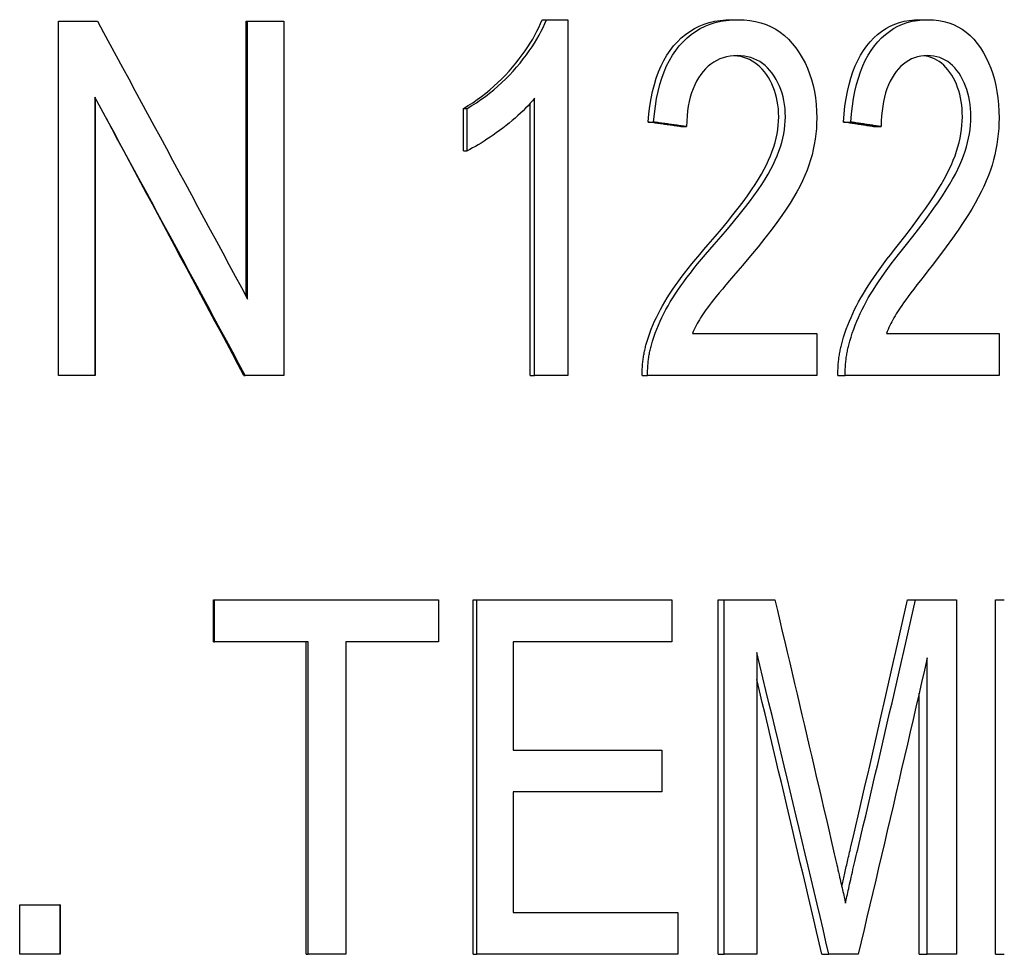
# Model space of a CAD drawing. Header units: millimetres. Extents: x 91 to 3811, y 2 to 387.
# Tile 11 of 15: x 458 to 465, y 279 to 286. Entities that reach past the tile are written whole.
import ezdxf

# ---------------------------------------------------------------- set-up
doc = ezdxf.new("R2010")
doc.units = ezdxf.units.MM
doc.layers.add('DETAIL', color=2, linetype='Continuous')

msp = doc.modelspace()

# ---------------------------------------------------------------- linework, layer by layer
at = {"layer": 'DETAIL'}
for p, q in [((458.3532, 285.7137), (458.6308, 285.7137)), ((458.3532, 283.1737), (458.3532, 285.7137)), ((459.6984, 285.7137), (459.7084, 285.7137)), ((459.6984, 283.7383), (459.6984, 285.7137)), ((459.7084, 285.7137), (459.9668, 285.7137)), ((459.7084, 283.7197), (459.7084, 285.7137)), ((459.9668, 285.7137), (459.9668, 283.1737)), ((461.8191, 285.7234), (461.8503, 285.7234)), ((461.8503, 285.7234), (462.0041, 285.7234)), ((462.0041, 285.7234), (462.0041, 283.1737)), ((463.1798, 285.7234), (463.2246, 285.7234)), ((464.5286, 285.7234), (464.5869, 285.7234)), ((458.6132, 285.1678), (458.6132, 283.1737)), ((458.614, 285.1663), (458.614, 283.1737)), ((461.7648, 283.1737), (461.7648, 285.16)), ((461.2568, 285.0865), (461.2824, 285.0865)), ((461.2568, 284.7845), (461.2568, 285.0865)), ((461.2824, 284.7845), (461.2824, 285.0865)), ((461.7344, 283.1737), (461.7344, 285.1242)), ((462.5804, 284.9897), (462.6192, 284.9897)), ((462.8146, 284.9568), (462.8558, 284.9568)), ((463.98, 284.9897), (464.0329, 284.9897)), ((464.1953, 284.9568), (464.2502, 284.9568)), ((461.2568, 284.7845), (461.2824, 284.7845)), ((462.8967, 283.4738), (463.7901, 283.4738)), ((463.7901, 283.4738), (463.7901, 283.1737)), ((464.2878, 283.4738), (465.0972, 283.4738)), ((465.0972, 283.4738), (465.0972, 283.1737)), ((458.6132, 283.1737), (458.3532, 283.1737)), ((458.614, 283.1737), (458.6132, 283.1737)), ((459.681, 283.1737), (459.6909, 283.1737)), ((459.9668, 283.1737), (459.6909, 283.1737)), ((461.7344, 283.1737), (461.7648, 283.1737)), ((462.0041, 283.1737), (461.7648, 283.1737)), ((462.5375, 283.1737), (462.5759, 283.1737)), ((463.7901, 283.1737), (462.5759, 283.1737)), ((463.9405, 283.1737), (463.993, 283.1737)), ((465.0972, 283.1737), (463.993, 283.1737)), ((459.4631, 281.5637), (459.4708, 281.5637)), ((459.4631, 281.2636), (459.4631, 281.5637)), ((459.4708, 281.5637), (461.0758, 281.5637)), ((459.4708, 281.2637), (459.4708, 281.5637)), ((461.0758, 281.5637), (461.0758, 281.2637)), ((461.3241, 281.5637), (461.3504, 281.5637)), ((461.3241, 279.0237), (461.3241, 281.5637)), ((461.3504, 281.5637), (462.7486, 281.5637)), ((461.3504, 279.0237), (461.3504, 281.5637)), ((462.7486, 281.5637), (462.7486, 281.2637)), ((463.0809, 281.5637), (463.1247, 281.5637)), ((463.0809, 279.0237), (463.0809, 281.5637)), ((463.1247, 281.5637), (463.4883, 281.5637)), ((463.1247, 279.0237), (463.1247, 281.5637)), ((464.4402, 281.5637), (464.4976, 281.5637)), ((464.4976, 281.5637), (464.7915, 281.5637)), ((464.7915, 281.5637), (464.7915, 279.0237)), ((465.0697, 281.5637), (465.1334, 281.5637)), ((465.0697, 279.0237), (465.0697, 281.5637)), ((459.4631, 281.2636), (459.4708, 281.2636)), ((460.1431, 281.2637), (459.4708, 281.2637)), ((460.1288, 279.0237), (460.1288, 281.2636)), ((460.1431, 279.0237), (460.1431, 281.2637)), ((460.4115, 281.2637), (460.4115, 279.0237)), ((461.0758, 281.2637), (460.4115, 281.2637)), ((461.6116, 281.2637), (461.6116, 280.4873)), ((462.7486, 281.2637), (461.6116, 281.2637)), ((463.3587, 281.1862), (463.3587, 279.0237)), ((464.5806, 279.0237), (464.5806, 281.1494)), ((464.5223, 279.0237), (464.5223, 280.8946)), ((461.6116, 280.4873), (462.6786, 280.4873)), ((462.6786, 280.4873), (462.6786, 280.1872)), ((461.6116, 280.1872), (461.6116, 279.3238)), ((462.6786, 280.1872), (461.6116, 280.1872)), ((458.0739, 279.378), (458.361, 279.378)), ((458.0739, 279.0237), (458.0739, 279.378)), ((458.361, 279.378), (458.361, 279.0237)), ((458.3643, 279.378), (458.361, 279.378)), ((458.3643, 279.378), (458.3643, 279.0237)), ((461.6116, 279.3238), (462.7915, 279.3238)), ((462.7915, 279.3238), (462.7915, 279.0237)), ((458.361, 279.0237), (458.0739, 279.0237)), ((458.3643, 279.0237), (458.361, 279.0237)), ((460.1288, 279.0237), (460.1431, 279.0237)), ((460.4115, 279.0237), (460.1431, 279.0237)), ((461.3241, 279.0237), (461.3504, 279.0237)), ((462.7915, 279.0237), (461.3504, 279.0237)), ((463.0809, 279.0237), (463.1247, 279.0237)), ((463.3587, 279.0237), (463.1247, 279.0237)), ((463.8247, 279.0237), (463.876, 279.0237)), ((464.0859, 279.0237), (463.876, 279.0237)), ((464.5223, 279.0237), (464.5806, 279.0237)), ((464.7915, 279.0237), (464.5806, 279.0237)), ((465.0697, 279.0237), (465.1334, 279.0237))]:
    msp.add_line(p, q, dxfattribs=at)
at = {"layer": 'DETAIL', "flags": 128}
for points in [[(458.6308, 285.7137), (458.6757, 285.6306), (458.7207, 285.5476), (458.7657, 285.4645), (458.8106, 285.3814), (458.8556, 285.2983), (458.9006, 285.2152), (458.9455, 285.1321), (458.9905, 285.049), (459.0354, 284.9659), (459.0804, 284.8829), (459.1253, 284.7998), (459.1703, 284.7167), (459.2152, 284.6336), (459.2601, 284.5505), (459.305, 284.4674), (459.3499, 284.3843), (459.3947, 284.3013), (459.4396, 284.2182), (459.4844, 284.1351), (459.5293, 284.052), (459.5741, 283.9689), (459.6189, 283.8858), (459.6636, 283.8028), (459.7084, 283.7197)], [(461.2568, 285.0865), (461.2901, 285.1072), (461.3227, 285.1286), (461.3545, 285.1508), (461.3856, 285.1737), (461.4159, 285.1973), (461.4455, 285.2217), (461.4744, 285.2469), (461.5025, 285.2728), (461.5299, 285.2994), (461.5566, 285.3267), (461.5826, 285.3548), (461.6078, 285.3836), (461.632, 285.4128), (461.655, 285.4417), (461.6769, 285.4706), (461.6975, 285.4993), (461.7169, 285.5278), (461.7351, 285.5562), (461.7521, 285.5844), (461.7679, 285.6125), (461.7825, 285.6405), (461.7959, 285.6683), (461.8081, 285.6959), (461.8191, 285.7234)], [(461.2824, 285.0865), (461.316, 285.1072), (461.3489, 285.1286), (461.3811, 285.1508), (461.4125, 285.1737), (461.4431, 285.1973), (461.473, 285.2217), (461.5022, 285.2469), (461.5306, 285.2728), (461.5583, 285.2994), (461.5852, 285.3267), (461.6114, 285.3548), (461.6369, 285.3836), (461.6614, 285.4128), (461.6846, 285.4417), (461.7067, 285.4706), (461.7275, 285.4993), (461.7471, 285.5278), (461.7655, 285.5562), (461.7826, 285.5844), (461.7986, 285.6125), (461.8133, 285.6405), (461.8269, 285.6683), (461.8392, 285.6959), (461.8503, 285.7234)], [(462.5804, 284.9897), (462.5855, 285.0482), (462.5924, 285.1043), (462.6012, 285.1581), (462.6118, 285.2095), (462.6242, 285.2586), (462.6385, 285.3052), (462.6546, 285.3495), (462.6726, 285.3915), (462.6923, 285.4311), (462.7139, 285.4683), (462.7373, 285.5031), (462.7625, 285.5356), (462.7893, 285.5656), (462.8176, 285.593), (462.8473, 285.6178), (462.8786, 285.6399), (462.9112, 285.6595), (462.9453, 285.6765), (462.9809, 285.6908), (463.0179, 285.7025), (463.0563, 285.7117), (463.096, 285.7182), (463.1372, 285.7221), (463.1798, 285.7234)], [(462.6192, 284.9897), (462.6244, 285.0482), (462.6314, 285.1043), (462.6402, 285.1581), (462.6509, 285.2095), (462.6635, 285.2586), (462.6779, 285.3052), (462.6942, 285.3495), (462.7123, 285.3915), (462.7323, 285.4311), (462.7541, 285.4683), (462.7777, 285.5031), (462.8031, 285.5356), (462.8302, 285.5656), (462.8588, 285.593), (462.8889, 285.6178), (462.9204, 285.6399), (462.9534, 285.6595), (462.9878, 285.6765), (463.0237, 285.6908), (463.0611, 285.7025), (463.0999, 285.7117), (463.14, 285.7182), (463.1816, 285.7221), (463.2246, 285.7234)], [(463.2246, 285.7234), (463.2681, 285.722), (463.3099, 285.7178), (463.35, 285.7108), (463.3886, 285.7009), (463.4255, 285.6883), (463.4607, 285.6728), (463.4944, 285.6546), (463.5265, 285.6335), (463.557, 285.6096), (463.5859, 285.5829), (463.6133, 285.5534), (463.6391, 285.5211), (463.663, 285.4867), (463.6849, 285.4509), (463.7046, 285.4138), (463.7222, 285.3754), (463.7378, 285.3355), (463.7512, 285.2943), (463.7626, 285.2518), (463.7719, 285.2079), (463.7791, 285.1626), (463.7843, 285.116), (463.7874, 285.068), (463.7884, 285.0187)], [(463.98, 284.9897), (463.9847, 285.0482), (463.9911, 285.1043), (463.9992, 285.1581), (464.009, 285.2095), (464.0204, 285.2586), (464.0336, 285.3052), (464.0484, 285.3495), (464.0649, 285.3915), (464.083, 285.4311), (464.1029, 285.4683), (464.1243, 285.5031), (464.1475, 285.5356), (464.1721, 285.5656), (464.198, 285.593), (464.2253, 285.6178), (464.2539, 285.6399), (464.2838, 285.6595), (464.3149, 285.6765), (464.3474, 285.6908), (464.3812, 285.7025), (464.4162, 285.7117), (464.4524, 285.7182), (464.4899, 285.7221), (464.5286, 285.7234)], [(464.0329, 284.9897), (464.0376, 285.0482), (464.0441, 285.1043), (464.0522, 285.1581), (464.0621, 285.2095), (464.0737, 285.2586), (464.0869, 285.3052), (464.1019, 285.3495), (464.1186, 285.3915), (464.1369, 285.4311), (464.1569, 285.4683), (464.1786, 285.5031), (464.202, 285.5356), (464.2268, 285.5656), (464.253, 285.593), (464.2806, 285.6178), (464.3094, 285.6399), (464.3396, 285.6595), (464.3711, 285.6765), (464.4039, 285.6908), (464.438, 285.7025), (464.4734, 285.7117), (464.51, 285.7182), (464.5478, 285.7221), (464.5869, 285.7234)], [(464.5869, 285.7234), (464.6264, 285.722), (464.6643, 285.7178), (464.7007, 285.7108), (464.7356, 285.7009), (464.769, 285.6883), (464.8009, 285.6728), (464.8313, 285.6546), (464.8603, 285.6335), (464.8878, 285.6096), (464.9138, 285.5829), (464.9384, 285.5534), (464.9616, 285.5211), (464.9832, 285.4867), (465.0028, 285.4509), (465.0205, 285.4138), (465.0363, 285.3754), (465.0503, 285.3355), (465.0623, 285.2943), (465.0725, 285.2518), (465.0809, 285.2079), (465.0874, 285.1626), (465.092, 285.116), (465.0948, 285.068), (465.0957, 285.0187)], [(463.2194, 285.4659), (463.1927, 285.465), (463.1669, 285.4622), (463.142, 285.4574), (463.1179, 285.4509), (463.0947, 285.4424), (463.0724, 285.432), (463.051, 285.4198), (463.0304, 285.4057), (463.0107, 285.3897), (462.9919, 285.3718), (462.9741, 285.352), (462.9571, 285.3304), (462.9412, 285.3071), (462.9267, 285.2824), (462.9135, 285.2562), (462.9016, 285.2287), (462.8911, 285.1997), (462.882, 285.1692), (462.8742, 285.1374), (462.8678, 285.1041), (462.8628, 285.0694), (462.8591, 285.0333), (462.8567, 284.9957), (462.8558, 284.9568)], [(463.5157, 285.0264), (463.5151, 285.0559), (463.5133, 285.0846), (463.5103, 285.1126), (463.506, 285.1397), (463.5006, 285.1662), (463.494, 285.1918), (463.4862, 285.2167), (463.4771, 285.2409), (463.4669, 285.2642), (463.4554, 285.2868), (463.4427, 285.3087), (463.4288, 285.3298), (463.4138, 285.35), (463.3979, 285.3686), (463.3813, 285.3857), (463.3639, 285.401), (463.3457, 285.4148), (463.3268, 285.4269), (463.307, 285.4374), (463.2866, 285.4462), (463.2653, 285.4534), (463.2432, 285.459), (463.2204, 285.4629), (463.1968, 285.4652)], [(463.5639, 285.0264), (463.5632, 285.057), (463.5613, 285.0868), (463.558, 285.1157), (463.5534, 285.1438), (463.5475, 285.1711), (463.5403, 285.1975), (463.5318, 285.2232), (463.5219, 285.248), (463.5108, 285.272), (463.4983, 285.2952), (463.4845, 285.3176), (463.4694, 285.3391), (463.4532, 285.3594), (463.4361, 285.3779), (463.4182, 285.3946), (463.3995, 285.4096), (463.38, 285.4228), (463.3596, 285.4342), (463.3383, 285.4439), (463.3163, 285.4518), (463.2933, 285.458), (463.2695, 285.4624), (463.2449, 285.465), (463.2194, 285.4659)], [(464.5822, 285.4659), (464.5579, 285.465), (464.5344, 285.4622), (464.5117, 285.4574), (464.4898, 285.4509), (464.4687, 285.4424), (464.4483, 285.432), (464.4288, 285.4198), (464.41, 285.4057), (464.392, 285.3897), (464.3749, 285.3718), (464.3585, 285.352), (464.343, 285.3304), (464.3285, 285.3071), (464.3152, 285.2824), (464.3031, 285.2562), (464.2923, 285.2287), (464.2827, 285.1997), (464.2743, 285.1692), (464.2672, 285.1374), (464.2613, 285.1041), (464.2567, 285.0694), (464.2533, 285.0333), (464.2511, 284.9957), (464.2502, 284.9568)], [(464.8326, 285.0264), (464.832, 285.0554), (464.8305, 285.0837), (464.8278, 285.1112), (464.8242, 285.138), (464.8195, 285.164), (464.8137, 285.1893), (464.8069, 285.2138), (464.799, 285.2377), (464.79, 285.2608), (464.78, 285.2831), (464.769, 285.3047), (464.7568, 285.3256), (464.7436, 285.3457), (464.7297, 285.3644), (464.7151, 285.3815), (464.6998, 285.3971), (464.6838, 285.4111), (464.6671, 285.4234), (464.6498, 285.4342), (464.6318, 285.4435), (464.613, 285.4511), (464.5936, 285.4571), (464.5735, 285.4616), (464.5527, 285.4645)], [(464.8939, 285.0264), (464.8933, 285.057), (464.8916, 285.0868), (464.8886, 285.1157), (464.8845, 285.1438), (464.8792, 285.1711), (464.8727, 285.1975), (464.865, 285.2232), (464.8561, 285.248), (464.8461, 285.272), (464.8348, 285.2952), (464.8223, 285.3176), (464.8087, 285.3391), (464.794, 285.3594), (464.7786, 285.3779), (464.7625, 285.3946), (464.7455, 285.4096), (464.7278, 285.4228), (464.7094, 285.4342), (464.6901, 285.4439), (464.6701, 285.4518), (464.6493, 285.458), (464.6277, 285.4624), (464.6053, 285.465), (464.5822, 285.4659)], [(459.6909, 283.1737), (459.6461, 283.2568), (459.6013, 283.3399), (459.5565, 283.423), (459.5117, 283.5061), (459.4669, 283.5891), (459.422, 283.6722), (459.3772, 283.7553), (459.3323, 283.8384), (459.2874, 283.9215), (459.2425, 284.0046), (459.1976, 284.0877), (459.1527, 284.1707), (459.1077, 284.2538), (459.0628, 284.3369), (459.0179, 284.42), (458.9729, 284.5031), (458.9279, 284.5862), (458.883, 284.6693), (458.838, 284.7524), (458.793, 284.8354), (458.7481, 284.9185), (458.7031, 285.0016), (458.6581, 285.0847), (458.6132, 285.1678)], [(461.7648, 285.16), (461.7501, 285.1423), (461.7347, 285.1245), (461.7184, 285.1067), (461.7015, 285.0889), (461.6837, 285.0711), (461.6652, 285.0533), (461.6459, 285.0355), (461.6258, 285.0176), (461.6049, 284.9998), (461.5832, 284.9819), (461.5608, 284.964), (461.5376, 284.9461), (461.5142, 284.9286), (461.4911, 284.9118), (461.4685, 284.8957), (461.4463, 284.8804), (461.4244, 284.8658), (461.4029, 284.852), (461.3819, 284.8389), (461.3612, 284.8265), (461.3409, 284.8149), (461.321, 284.804), (461.3015, 284.7939), (461.2824, 284.7845)], [(459.681, 283.1737), (459.6401, 283.2504), (459.5992, 283.3271), (459.5583, 283.4038), (459.5173, 283.4805), (459.4763, 283.5572), (459.4354, 283.6339), (459.3944, 283.7106), (459.3534, 283.7873), (459.3123, 283.864), (459.2713, 283.9406), (459.2303, 284.0173), (459.1892, 284.094), (459.1482, 284.1707), (459.1071, 284.2474), (459.066, 284.3241), (459.025, 284.4008), (458.9839, 284.4775), (458.9428, 284.5542), (458.9017, 284.6309), (458.8606, 284.7076), (458.8195, 284.7843), (458.7784, 284.861), (458.7373, 284.9376), (458.6962, 285.0143)], [(463.0112, 284.1127), (463.0596, 284.1685), (463.1051, 284.2223), (463.148, 284.2741), (463.1881, 284.3239), (463.2254, 284.3717), (463.2601, 284.4176), (463.2921, 284.4614), (463.3213, 284.5033), (463.3479, 284.5432), (463.3719, 284.5811), (463.3932, 284.617), (463.4119, 284.6509), (463.4285, 284.6837), (463.4437, 284.7162), (463.4574, 284.7484), (463.4696, 284.7804), (463.4804, 284.8121), (463.4898, 284.8435), (463.4977, 284.8747), (463.5042, 284.9056), (463.5092, 284.9362), (463.5128, 284.9665), (463.515, 284.9966), (463.5157, 285.0264)], [(463.0543, 284.1127), (463.1032, 284.1685), (463.1492, 284.2223), (463.1925, 284.2741), (463.233, 284.3239), (463.2707, 284.3717), (463.3057, 284.4176), (463.338, 284.4614), (463.3676, 284.5033), (463.3945, 284.5432), (463.4186, 284.5811), (463.4402, 284.617), (463.459, 284.6509), (463.4758, 284.6837), (463.4911, 284.7162), (463.505, 284.7484), (463.5174, 284.7804), (463.5283, 284.8121), (463.5377, 284.8435), (463.5457, 284.8747), (463.5523, 284.9056), (463.5573, 284.9362), (463.561, 284.9665), (463.5631, 284.9966), (463.5639, 285.0264)], [(463.7884, 285.0187), (463.7877, 284.9806), (463.7857, 284.9426), (463.7822, 284.9048), (463.7774, 284.8672), (463.7712, 284.8298), (463.7637, 284.7926), (463.7548, 284.7555), (463.7444, 284.7186), (463.7325, 284.6816), (463.7188, 284.6441), (463.7033, 284.6061), (463.6859, 284.5676), (463.6667, 284.5287), (463.6457, 284.4892), (463.6228, 284.4493), (463.5981, 284.4089), (463.5703, 284.3663), (463.5384, 284.3199), (463.5021, 284.2698), (463.4616, 284.2158), (463.4168, 284.158), (463.3676, 284.0963), (463.3141, 284.0309), (463.2561, 283.9617)], [(464.3751, 284.1127), (464.4192, 284.1685), (464.4607, 284.2223), (464.4997, 284.2741), (464.5361, 284.3239), (464.5701, 284.3717), (464.6015, 284.4176), (464.6305, 284.4614), (464.657, 284.5033), (464.6811, 284.5432), (464.7028, 284.5811), (464.722, 284.617), (464.7389, 284.6509), (464.7539, 284.6837), (464.7676, 284.7162), (464.78, 284.7484), (464.791, 284.7804), (464.8008, 284.8121), (464.8092, 284.8435), (464.8164, 284.8747), (464.8222, 284.9056), (464.8267, 284.9362), (464.83, 284.9665), (464.8319, 284.9966), (464.8326, 285.0264)], [(464.4318, 284.1127), (464.4764, 284.1685), (464.5183, 284.2223), (464.5577, 284.2741), (464.5945, 284.3239), (464.6288, 284.3717), (464.6606, 284.4176), (464.6898, 284.4614), (464.7166, 284.5033), (464.7409, 284.5432), (464.7628, 284.5811), (464.7823, 284.617), (464.7993, 284.6509), (464.8145, 284.6837), (464.8283, 284.7162), (464.8408, 284.7484), (464.852, 284.7804), (464.8618, 284.8121), (464.8704, 284.8435), (464.8776, 284.8747), (464.8835, 284.9056), (464.888, 284.9362), (464.8913, 284.9665), (464.8933, 284.9966), (464.8939, 285.0264)], [(465.0957, 285.0187), (465.0951, 284.9806), (465.0932, 284.9426), (465.0901, 284.9048), (465.0858, 284.8672), (465.0803, 284.8298), (465.0735, 284.7926), (465.0655, 284.7555), (465.0563, 284.7186), (465.0456, 284.6816), (465.0333, 284.6441), (465.0193, 284.6061), (465.0037, 284.5676), (464.9865, 284.5287), (464.9676, 284.4892), (464.947, 284.4493), (464.9248, 284.4089), (464.8998, 284.3663), (464.8709, 284.3199), (464.8382, 284.2698), (464.8017, 284.2158), (464.7611, 284.158), (464.7166, 284.0963), (464.6681, 284.0309), (464.6155, 283.9617)], [(462.8146, 284.9568), (462.8049, 284.9581), (462.7952, 284.9595), (462.7854, 284.9609), (462.7757, 284.9622), (462.766, 284.9636), (462.7563, 284.965), (462.7465, 284.9664), (462.7368, 284.9677), (462.7271, 284.9691), (462.7173, 284.9705), (462.7076, 284.9718), (462.6978, 284.9732), (462.688, 284.9746), (462.6783, 284.976), (462.6685, 284.9773), (462.6587, 284.9787), (462.649, 284.9801), (462.6392, 284.9814), (462.6294, 284.9828), (462.6196, 284.9842), (462.6098, 284.9856), (462.6, 284.9869), (462.5902, 284.9883), (462.5804, 284.9897)], [(462.8558, 284.9568), (462.846, 284.9581), (462.8361, 284.9595), (462.8263, 284.9609), (462.8165, 284.9622), (462.8067, 284.9636), (462.7969, 284.965), (462.787, 284.9664), (462.7772, 284.9677), (462.7674, 284.9691), (462.7575, 284.9705), (462.7477, 284.9718), (462.7378, 284.9732), (462.728, 284.9746), (462.7181, 284.976), (462.7082, 284.9773), (462.6984, 284.9787), (462.6885, 284.9801), (462.6786, 284.9814), (462.6687, 284.9828), (462.6588, 284.9842), (462.6489, 284.9856), (462.639, 284.9869), (462.6291, 284.9883), (462.6192, 284.9897)], [(464.1953, 284.9568), (464.1864, 284.9581), (464.1775, 284.9595), (464.1685, 284.9609), (464.1596, 284.9622), (464.1507, 284.9636), (464.1418, 284.965), (464.1328, 284.9664), (464.1239, 284.9677), (464.115, 284.9691), (464.106, 284.9705), (464.0971, 284.9718), (464.0881, 284.9732), (464.0791, 284.9746), (464.0701, 284.976), (464.0612, 284.9773), (464.0522, 284.9787), (464.0432, 284.9801), (464.0342, 284.9814), (464.0252, 284.9828), (464.0162, 284.9842), (464.0071, 284.9856), (463.9981, 284.9869), (463.9891, 284.9883), (463.98, 284.9897)], [(464.2502, 284.9568), (464.2413, 284.9581), (464.2323, 284.9595), (464.2233, 284.9609), (464.2143, 284.9622), (464.2053, 284.9636), (464.1962, 284.965), (464.1872, 284.9664), (464.1782, 284.9677), (464.1692, 284.9691), (464.1601, 284.9705), (464.1511, 284.9718), (464.142, 284.9732), (464.1329, 284.9746), (464.1239, 284.976), (464.1148, 284.9773), (464.1057, 284.9787), (464.0966, 284.9801), (464.0876, 284.9814), (464.0785, 284.9828), (464.0694, 284.9842), (464.0602, 284.9856), (464.0511, 284.9869), (464.042, 284.9883), (464.0329, 284.9897)], [(462.5643, 283.3906), (462.5727, 283.4192), (462.5819, 283.4478), (462.5919, 283.4763), (462.6026, 283.5047), (462.614, 283.533), (462.6263, 283.5612), (462.6393, 283.5893), (462.653, 283.6173), (462.6675, 283.6452), (462.6828, 283.673), (462.6988, 283.7007), (462.7155, 283.7284), (462.7333, 283.7563), (462.7523, 283.785), (462.7726, 283.8145), (462.7942, 283.8446), (462.817, 283.8756), (462.841, 283.9072), (462.8663, 283.9396), (462.8928, 283.9727), (462.9206, 284.0066), (462.9496, 284.0412), (462.9798, 284.0766), (463.0112, 284.1127)], [(462.603, 283.3906), (462.6115, 283.4192), (462.6208, 283.4478), (462.6308, 283.4763), (462.6416, 283.5047), (462.6532, 283.533), (462.6656, 283.5612), (462.6787, 283.5893), (462.6926, 283.6173), (462.7072, 283.6452), (462.7226, 283.673), (462.7388, 283.7007), (462.7557, 283.7284), (462.7737, 283.7563), (462.7929, 283.785), (462.8134, 283.8145), (462.8352, 283.8446), (462.8582, 283.8756), (462.8825, 283.9072), (462.908, 283.9396), (462.9348, 283.9727), (462.9628, 284.0066), (462.9921, 284.0412), (463.0226, 284.0766), (463.0543, 284.1127)], [(463.9652, 283.3906), (463.973, 283.4192), (463.9815, 283.4478), (463.9906, 283.4763), (464.0005, 283.5047), (464.011, 283.533), (464.0223, 283.5612), (464.0343, 283.5893), (464.0469, 283.6173), (464.0602, 283.6452), (464.0743, 283.673), (464.089, 283.7007), (464.1044, 283.7284), (464.1207, 283.7563), (464.1382, 283.785), (464.1568, 283.8145), (464.1766, 283.8446), (464.1975, 283.8756), (464.2195, 283.9072), (464.2426, 283.9396), (464.2669, 283.9727), (464.2923, 284.0066), (464.3188, 284.0412), (464.3464, 284.0766), (464.3751, 284.1127)], [(464.0179, 283.3906), (464.0258, 283.4192), (464.0343, 283.4478), (464.0436, 283.4763), (464.0535, 283.5047), (464.0642, 283.533), (464.0756, 283.5612), (464.0876, 283.5893), (464.1004, 283.6173), (464.1139, 283.6452), (464.128, 283.673), (464.1429, 283.7007), (464.1585, 283.7284), (464.1749, 283.7563), (464.1926, 283.785), (464.2114, 283.8145), (464.2314, 283.8446), (464.2525, 283.8756), (464.2747, 283.9072), (464.2981, 283.9396), (464.3226, 283.9727), (464.3483, 284.0066), (464.375, 284.0412), (464.4029, 284.0766), (464.4318, 284.1127)], [(463.2561, 283.9617), (463.2233, 283.9237), (463.1925, 283.8878), (463.1636, 283.8539), (463.1368, 283.8222), (463.1118, 283.7925), (463.0889, 283.7649), (463.068, 283.7394), (463.049, 283.716), (463.0321, 283.6947), (463.0172, 283.6754), (463.0043, 283.6583), (462.9934, 283.6432), (462.9836, 283.6292), (462.9742, 283.6151), (462.9651, 283.601), (462.9563, 283.5869), (462.9478, 283.5728), (462.9395, 283.5587), (462.9316, 283.5446), (462.924, 283.5305), (462.9167, 283.5163), (462.9098, 283.5022), (462.9031, 283.488), (462.8967, 283.4738)], [(464.6155, 283.9617), (464.5857, 283.9237), (464.5577, 283.8878), (464.5315, 283.8539), (464.507, 283.8222), (464.4843, 283.7925), (464.4634, 283.7649), (464.4443, 283.7394), (464.427, 283.716), (464.4116, 283.6947), (464.3979, 283.6754), (464.3861, 283.6583), (464.3762, 283.6432), (464.3673, 283.6292), (464.3587, 283.6151), (464.3503, 283.601), (464.3423, 283.5869), (464.3345, 283.5728), (464.327, 283.5587), (464.3197, 283.5446), (464.3128, 283.5305), (464.3061, 283.5163), (464.2997, 283.5022), (464.2936, 283.488), (464.2878, 283.4738)], [(462.5375, 283.1737), (462.5374, 283.1831), (462.5374, 283.1924), (462.5375, 283.2017), (462.5378, 283.2109), (462.5381, 283.2202), (462.5385, 283.2294), (462.5391, 283.2386), (462.5397, 283.2477), (462.5405, 283.2568), (462.5413, 283.2659), (462.5423, 283.275), (462.5433, 283.2841), (462.5445, 283.2931), (462.5458, 283.3021), (462.5472, 283.3111), (462.5486, 283.32), (462.5502, 283.3289), (462.5519, 283.3378), (462.5537, 283.3467), (462.5556, 283.3555), (462.5576, 283.3643), (462.5598, 283.3731), (462.562, 283.3818), (462.5643, 283.3906)], [(462.5759, 283.1737), (462.5758, 283.1831), (462.5758, 283.1924), (462.576, 283.2017), (462.5762, 283.2109), (462.5765, 283.2202), (462.577, 283.2294), (462.5775, 283.2386), (462.5781, 283.2477), (462.5789, 283.2568), (462.5798, 283.2659), (462.5807, 283.275), (462.5818, 283.2841), (462.583, 283.2931), (462.5843, 283.3021), (462.5857, 283.3111), (462.5872, 283.32), (462.5888, 283.3289), (462.5905, 283.3378), (462.5923, 283.3467), (462.5942, 283.3555), (462.5963, 283.3643), (462.5984, 283.3731), (462.6006, 283.3818), (462.603, 283.3906)], [(463.9405, 283.1737), (463.9404, 283.1831), (463.9405, 283.1924), (463.9406, 283.2017), (463.9408, 283.2109), (463.9411, 283.2202), (463.9415, 283.2294), (463.942, 283.2386), (463.9426, 283.2477), (463.9432, 283.2568), (463.944, 283.2659), (463.9449, 283.275), (463.9459, 283.2841), (463.947, 283.2931), (463.9481, 283.3021), (463.9494, 283.3111), (463.9508, 283.32), (463.9523, 283.3289), (463.9538, 283.3378), (463.9555, 283.3467), (463.9572, 283.3555), (463.9591, 283.3643), (463.961, 283.3731), (463.9631, 283.3818), (463.9652, 283.3906)], [(463.993, 283.1737), (463.9929, 283.1831), (463.9929, 283.1924), (463.993, 283.2017), (463.9932, 283.2109), (463.9935, 283.2202), (463.9939, 283.2294), (463.9944, 283.2386), (463.995, 283.2477), (463.9957, 283.2568), (463.9965, 283.2659), (463.9974, 283.275), (463.9984, 283.2841), (463.9995, 283.2931), (464.0007, 283.3021), (464.002, 283.3111), (464.0033, 283.32), (464.0048, 283.3289), (464.0064, 283.3378), (464.0081, 283.3467), (464.0098, 283.3555), (464.0117, 283.3643), (464.0137, 283.3731), (464.0158, 283.3818), (464.0179, 283.3906)], [(463.4883, 281.5637), (463.5061, 281.4888), (463.5238, 281.4138), (463.5416, 281.3389), (463.5593, 281.264), (463.577, 281.189), (463.5947, 281.1141), (463.6123, 281.0392), (463.63, 280.9642), (463.6476, 280.8893), (463.6652, 280.8143), (463.6828, 280.7394), (463.7003, 280.6645), (463.7179, 280.5895), (463.7354, 280.5146), (463.7529, 280.4396), (463.7704, 280.3647), (463.7878, 280.2898), (463.8053, 280.2148), (463.8227, 280.1399), (463.8401, 280.065), (463.8575, 279.99), (463.8748, 279.9151), (463.8922, 279.8401), (463.9095, 279.7652)], [(464.0342, 279.7962), (464.0514, 279.8698), (464.0685, 279.9435), (464.0856, 280.0171), (464.1028, 280.0908), (464.1198, 280.1644), (464.1369, 280.2381), (464.154, 280.3117), (464.171, 280.3854), (464.188, 280.459), (464.205, 280.5326), (464.2219, 280.6063), (464.2388, 280.68), (464.2557, 280.7536), (464.2726, 280.8272), (464.2895, 280.9009), (464.3063, 280.9745), (464.3231, 281.0482), (464.3399, 281.1218), (464.3567, 281.1955), (464.3735, 281.2691), (464.3902, 281.3428), (464.4069, 281.4164), (464.4236, 281.4901), (464.4402, 281.5637)], [(464.0876, 279.7962), (464.1049, 279.8698), (464.1222, 279.9435), (464.1395, 280.0171), (464.1568, 280.0908), (464.1741, 280.1644), (464.1913, 280.2381), (464.2085, 280.3117), (464.2257, 280.3854), (464.2429, 280.459), (464.26, 280.5326), (464.2772, 280.6063), (464.2943, 280.68), (464.3113, 280.7536), (464.3284, 280.8272), (464.3454, 280.9009), (464.3624, 280.9745), (464.3794, 281.0482), (464.3964, 281.1218), (464.4133, 281.1955), (464.4302, 281.2691), (464.4471, 281.3428), (464.464, 281.4164), (464.4808, 281.4901), (464.4976, 281.5637)], [(463.876, 279.0237), (463.8547, 279.1138), (463.8335, 279.2039), (463.8122, 279.294), (463.7909, 279.3841), (463.7696, 279.4742), (463.7482, 279.5643), (463.7269, 279.6544), (463.7054, 279.7446), (463.684, 279.8347), (463.6625, 279.9248), (463.641, 280.0149), (463.6195, 280.105), (463.5979, 280.1951), (463.5763, 280.2852), (463.5547, 280.3753), (463.533, 280.4654), (463.5113, 280.5555), (463.4896, 280.6456), (463.4679, 280.7357), (463.4461, 280.8258), (463.4243, 280.9159), (463.4025, 281.006), (463.3806, 281.0961), (463.3587, 281.1862)], [(464.5806, 281.1494), (464.5604, 281.0609), (464.5401, 280.9723), (464.5198, 280.8837), (464.4995, 280.7951), (464.4792, 280.7066), (464.4588, 280.618), (464.4383, 280.5294), (464.4179, 280.4409), (464.3974, 280.3523), (464.3769, 280.2637), (464.3563, 280.1751), (464.3357, 280.0866), (464.3151, 279.998), (464.2944, 279.9094), (464.2737, 279.8209), (464.253, 279.7323), (464.2322, 279.6437), (464.2114, 279.5551), (464.1906, 279.4666), (464.1697, 279.378), (464.1488, 279.2894), (464.1279, 279.2009), (464.1069, 279.1123), (464.0859, 279.0237)], [(463.8247, 279.0237), (463.8055, 279.1058), (463.7864, 279.1879), (463.7672, 279.27), (463.748, 279.3521), (463.7288, 279.4342), (463.7095, 279.5163), (463.6902, 279.5984), (463.6709, 279.6805), (463.6516, 279.7626), (463.6322, 279.8447), (463.6128, 279.9268), (463.5934, 280.0089), (463.574, 280.091), (463.5546, 280.1731), (463.5351, 280.2552), (463.5156, 280.3373), (463.4961, 280.4194), (463.4765, 280.5015), (463.4569, 280.5836), (463.4373, 280.6657), (463.4177, 280.7478), (463.3981, 280.8299), (463.3784, 280.912), (463.3587, 280.9941)], [(463.968, 279.5101), (463.9702, 279.52), (463.9725, 279.53), (463.9748, 279.5402), (463.9771, 279.5506), (463.9795, 279.5612), (463.9819, 279.5719), (463.9844, 279.5829), (463.987, 279.594), (463.9895, 279.6052), (463.9922, 279.6167), (463.9949, 279.6284), (463.9976, 279.6402), (464.0004, 279.6522), (464.0032, 279.6644), (464.0061, 279.6768), (464.009, 279.6893), (464.012, 279.702), (464.015, 279.7149), (464.0181, 279.728), (464.0212, 279.7413), (464.0244, 279.7547), (464.0276, 279.7684), (464.0309, 279.7822), (464.0342, 279.7962)], [(463.9946, 279.3896), (463.9971, 279.4013), (463.9996, 279.4134), (464.0023, 279.426), (464.0051, 279.4391), (464.008, 279.4526), (464.0111, 279.4666), (464.0143, 279.481), (464.0176, 279.4959), (464.021, 279.5112), (464.0246, 279.527), (464.0282, 279.5433), (464.032, 279.56), (464.036, 279.5772), (464.04, 279.5948), (464.0442, 279.6129), (464.0485, 279.6314), (464.053, 279.6504), (464.0576, 279.6699), (464.0622, 279.6898), (464.0671, 279.7101), (464.072, 279.731), (464.0771, 279.7522), (464.0822, 279.774), (464.0876, 279.7962)], [(463.9095, 279.7652), (463.9143, 279.7444), (463.919, 279.7241), (463.9236, 279.7043), (463.9281, 279.6849), (463.9325, 279.6659), (463.9368, 279.6473), (463.9409, 279.6293), (463.945, 279.6116), (463.9489, 279.5944), (463.9527, 279.5776), (463.9565, 279.5613), (463.9601, 279.5455), (463.9636, 279.53), (463.9669, 279.5151), (463.9702, 279.5005), (463.9734, 279.4864), (463.9764, 279.4728), (463.9793, 279.4596), (463.9822, 279.4468), (463.9849, 279.4345), (463.9875, 279.4226), (463.99, 279.4112), (463.9924, 279.4002), (463.9946, 279.3896)]]:
    msp.add_lwpolyline(points, dxfattribs=at)

doc.saveas('drawing.dxf')
